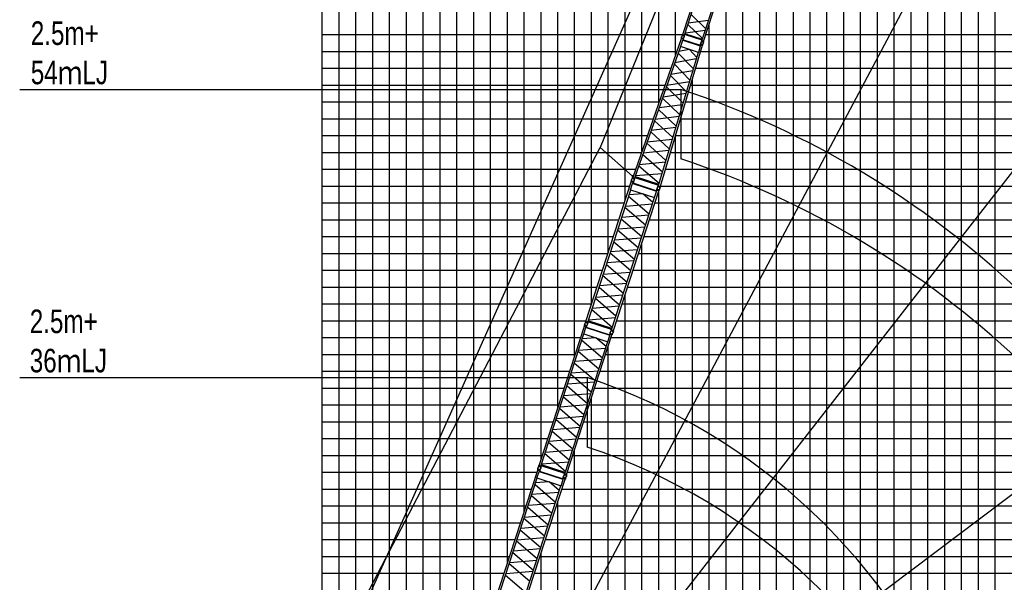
# Model space of a CAD drawing. Extents: x -441179 to 62702, y -334860 to 51651.
# Tile 65 of 68: x -83685 to -25156, y -39768 to -6345. Entities that reach past the tile are written whole.
import ezdxf

# ---------------------------------------------------------------- set-up
doc = ezdxf.new("R2010")
doc.units = 0
doc.layers.get('0').update_dxf_attribs({"linetype": 'CONTINUOUS'})

msp = doc.modelspace()

# ---------------------------------------------------------------- linework, layer by layer
at = {"color": 14, "linetype": 'Continuous'}
for p, q in [((-65695.598487, -59287.521179), (-65695.598487, 28773.696327)), ((-55695.598487, -41723.261601), (-55695.598487, 28773.696327)), ((-45695.598487, -11293.652444), (-45695.598487, 28773.696327)), ((-25695.598487, -101226.303673), (-25695.598487, 28773.696327)), ((-35695.598487, -101226.303673), (-35695.598487, 14950.706953)), ((-65695.598487, -11226.303673), (-45671.99818, -11226.303673)), ((-44110.188304, -11226.303673), (49304.401513, -11226.303673)), ((-45695.598487, -101226.303673), (-45695.598487, -16493.881821)), ((-65695.598487, -21226.303673), (-49035.770395, -21226.303673)), ((-47233.251023, -21226.303673), (49304.401513, -21226.303673)), ((-65695.598487, -31226.303673), (-52284.922476, -31226.303673)), ((-50482.403104, -31226.303673), (49304.401513, -31226.303673))]:
    msp.add_line(p, q, dxfattribs=at)
at = {"color": 252, "linetype": 'Continuous'}
for p, q in [((-64695.598487, -59847.805639), (-64695.598487, 28773.696327)), ((-63695.598487, -60408.090099), (-63695.598487, 28773.696327)), ((-62695.598487, -60968.374559), (-62695.598487, 28773.696327)), ((-61695.598487, -60729.179337), (-61695.598487, 28773.696327)), ((-60695.598487, -57790.380782), (-60695.598487, 28773.696327)), ((-59695.598487, -54033.998323), (-59695.598487, 28773.696327)), ((-58695.598487, -50956.311036), (-58695.598487, 28773.696327)), ((-57695.598487, -47878.623749), (-57695.598487, 28773.696327)), ((-56695.598487, -44800.954215), (-56695.598487, 28773.696327)), ((-54695.598487, -38645.666833), (-54695.598487, 28773.696327)), ((-53695.598487, -35567.974219), (-53695.598487, 28773.696327)), ((-52695.598487, -32490.2382), (-52695.598487, 28773.696327)), ((-51695.598487, -29412.545585), (-51695.598487, 28773.696327)), ((-50695.598487, -26334.852971), (-50695.598487, 28773.696327)), ((-49695.598487, -23257.05172), (-49695.598487, 28773.696327)), ((-48695.598487, -20179.359106), (-48695.598487, 28773.696327)), ((-47695.598487, -17101.666491), (-47695.598487, 28773.696327)), ((-46695.598487, -14147.376701), (-46695.598487, 28773.696327)), ((-44695.598487, -8439.928187), (-44695.598487, 28773.696327)), ((-28695.598487, -101226.303673), (-28695.598487, 28773.696327)), ((-27695.598487, -101226.303673), (-27695.598487, 28773.696327)), ((-26695.598487, -101226.303673), (-26695.598487, 28773.696327)), ((-32695.598487, -101226.303673), (-32695.598487, 24773.696327)), ((-31695.598487, -101226.303673), (-31695.598487, 24773.696327)), ((-30695.598487, -101226.303673), (-30695.598487, 24773.696327)), ((-29695.598487, -101226.303673), (-29695.598487, 24773.696327)), ((-33695.598487, -101226.303673), (-33695.598487, 22165.113203)), ((-34695.598487, -101226.303673), (-34695.598487, 17984.074383)), ((-36695.598487, -101226.303673), (-36695.598487, 11873.014338)), ((-37695.598487, -101226.303673), (-37695.598487, 8795.292598)), ((-38695.598487, -101226.303673), (-38695.598487, 5717.599984)), ((-39695.598487, -101226.303673), (-39695.598487, 2639.907369)), ((-40695.598487, -73226.303673), (-40695.598487, -437.660642)), ((-41695.598487, -73226.303673), (-41695.598487, -3515.353257)), ((-42695.598487, -73226.303673), (-42695.598487, -6593.045871)), ((-65695.598487, -7226.303673), (-44269.934153, -7226.303673)), ((-42901.355813, -7226.303673), (11304.401513, -7226.303673)), ((-65695.598487, -8226.303673), (-44620.740339, -8226.303673)), ((-43210.803471, -8226.303673), (49304.401513, -8226.303673)), ((-65695.598487, -9226.303673), (-44971.159619, -9226.303673)), ((-43510.598416, -9226.303673), (49304.401513, -9226.303673)), ((-43695.598487, -73226.303673), (-43695.598487, -9843.392371)), ((-65695.598487, -10226.303673), (-45321.5789, -10226.303673)), ((-43810.39336, -10226.303673), (49304.401513, -10226.303673)), ((-65695.598487, -12226.303673), (-46022.41746, -12226.303673)), ((-44409.983249, -12226.303673), (49304.401513, -12226.303673)), ((-65695.598487, -13226.303673), (-46372.83674, -13226.303673)), ((-44709.778193, -13226.303673), (49304.401513, -13226.303673)), ((-44695.598487, -73226.303673), (-44695.598487, -13179.005658)), ((-65695.598487, -14226.303673), (-46723.25602, -14226.303673)), ((-45009.573137, -14226.303673), (49304.401513, -14226.303673)), ((-65695.598487, -15226.303673), (-47073.6753, -15226.303673)), ((-45309.368082, -15226.303673), (49304.401513, -15226.303673)), ((-65695.598487, -16226.303673), (-47411.176705, -16226.303673)), ((-45608.657333, -16226.303673), (49304.401513, -16226.303673)), ((-65695.598487, -17226.303673), (-47736.095443, -17226.303673)), ((-45933.576071, -17226.303673), (49304.401513, -17226.303673)), ((-65695.598487, -18226.303673), (-48061.014181, -18226.303673)), ((-46258.494809, -18226.303673), (49304.401513, -18226.303673)), ((-65695.598487, -19226.303673), (-48385.932919, -19226.303673)), ((-46583.413547, -19226.303673), (49304.401513, -19226.303673)), ((-46695.598487, -101226.303673), (-46695.598487, -19571.574436)), ((-65695.598487, -20226.303673), (-48710.851657, -20226.303673)), ((-46908.332285, -20226.303673), (49304.401513, -20226.303673)), ((-65695.598487, -22226.303673), (-49360.689133, -22226.303673)), ((-47558.169761, -22226.303673), (49304.401513, -22226.303673)), ((-47695.598487, -101226.303673), (-47695.598487, -22649.267051)), ((-65695.598487, -23226.303673), (-49685.607871, -23226.303673)), ((-47883.088499, -23226.303673), (49304.401513, -23226.303673)), ((-65695.598487, -24226.303673), (-50010.526609, -24226.303673)), ((-48208.007236, -24226.303673), (49304.401513, -24226.303673)), ((-65695.598487, -25226.303673), (-50335.445346, -25226.303673)), ((-48695.598487, -101226.303673), (-48695.598487, -25727.068301)), ((-48532.925974, -25226.303673), (49304.401513, -25226.303673)), ((-65695.598487, -26226.303673), (-50660.364084, -26226.303673)), ((-48857.844712, -26226.303673), (49304.401513, -26226.303673)), ((-65695.598487, -27226.303673), (-50985.282822, -27226.303673)), ((-49182.76345, -27226.303673), (22304.401513, -27226.303673)), ((-65695.598487, -28226.303673), (-51310.166263, -28226.303673)), ((-49507.64689, -28226.303673), (49304.401513, -28226.303673)), ((-65695.598487, -29226.303673), (-51635.085, -29226.303673)), ((-49832.565628, -29226.303673), (49304.401513, -29226.303673)), ((-49695.598487, -101226.303673), (-49695.598487, -28804.760915)), ((-65695.598487, -30226.303673), (-51960.003738, -30226.303673)), ((-50157.484366, -30226.303673), (49304.401513, -30226.303673)), ((-50695.598487, -101226.303673), (-50695.598487, -31882.45353)), ((-65695.598487, -32226.303673), (-52609.841214, -32226.303673)), ((-50807.321842, -32226.303673), (49304.401513, -32226.303673)), ((-65695.598487, -33226.303673), (-52934.759952, -33226.303673)), ((-51132.24058, -33226.303673), (49304.401513, -33226.303673)), ((-65695.598487, -34226.303673), (-53259.67869, -34226.303673)), ((-51457.159318, -34226.303673), (49304.401513, -34226.303673)), ((-51695.598487, -101226.303673), (-51695.598487, -34960.189549)), ((-65695.598487, -35226.303673), (-53584.597428, -35226.303673)), ((-51782.078056, -35226.303673), (49304.401513, -35226.303673)), ((-65695.598487, -36226.303673), (-53909.516166, -36226.303673)), ((-52106.996794, -36226.303673), (49304.401513, -36226.303673)), ((-65695.598487, -37226.303673), (-54234.420801, -37226.303673)), ((-52431.901429, -37226.303673), (49304.401513, -37226.303673)), ((-52695.598487, -101226.303673), (-52695.598487, -38037.882163)), ((-65695.598487, -38226.303673), (-54559.339539, -38226.303673)), ((-52756.820167, -38226.303673), (49304.401513, -38226.303673)), ((-65695.598487, -39226.303673), (-54884.258277, -39226.303673)), ((-53081.738904, -39226.303673), (49304.401513, -39226.303673))]:
    msp.add_line(p, q, dxfattribs=at)
at = {"color": 151, "linetype": 'Continuous'}
for p, q in [((-70202.117128, -56896.918093), (-34192.676185, 23656.548112)), ((-33920.193193, 23653.507965), (-49182.823738, -13931.334103)), ((-18788.845924, 17560.043966), (-60998.640002, -61825.032853)), ((-5660.252542, 8971.893307), (-60976.418072, -61829.569889)), ((10751.533074, -7840.576965), (-60911.907353, -61842.852743)), ((-44381.4445, -10484.557781), (-44381.4445, -14614.889846)), ((-71355.833838, -56396.30487), (-49180.736351, -13927.338183)), ((-47254.749608, -15643.677256), (-49182.823738, -13931.334103)), ((-49943.682781, -27603.5695), (-49943.682781, -31733.901564))]:
    msp.add_line(p, q, dxfattribs=at)
at = {"color": 13, "linetype": 'Continuous'}
for p, q in [((-44270.625985, -7228.432919), (-41570.449841, 1081.879255)), ((-44173.999468, -7259.828685), (-41473.823325, 1050.483489)), ((-43129.361763, -7599.25105), (-40429.18562, 711.061124)), ((-43032.73455, -7630.647042), (-40332.558407, 679.665132)), ((-42733.980838, -6382.39023), (-43942.711603, -6547.995743)), ((-42898.074066, -6887.418616), (-43778.618672, -6042.968456)), ((-44131.210788, -7128.138731), (-42922.480416, -6962.533272)), ((-43967.117358, -6623.10938), (-43086.572752, -7467.559539)), ((-44290.487304, -7259.800753), (-44329.247346, -7333.948071)), ((-44295.256677, -7258.277017), (-44285.369821, -7227.848314)), ((-44171.620478, -7298.448735), (-44295.256677, -7258.277017)), ((-44161.733622, -7268.020032), (-44285.369821, -7227.848314)), ((-44173.999468, -7259.828685), (-44270.625985, -7228.432919)), ((-44263.966868, -7234.802534), (-44262.729596, -7230.994593)), ((-44176.362677, -7296.882918), (-44188.587643, -7379.651568)), ((-44183.126823, -7261.06898), (-44181.889552, -7257.261038)), ((-44171.620478, -7298.448735), (-44161.733622, -7268.020032)), ((-43119.779274, -7569.759094), (-44164.416979, -7230.336729)), ((-43104.758495, -7523.529755), (-44149.396201, -7184.107391)), ((-43153.990365, -7629.095827), (-43144.10351, -7598.667123)), ((-43020.465918, -7638.839294), (-43144.10351, -7598.667123)), ((-43032.73455, -7630.647042), (-43129.361763, -7599.25105)), ((-43122.70311, -7605.620514), (-43121.465839, -7601.812573)), ((-43149.219312, -7630.617269), (-43187.979353, -7704.764587)), ((-43030.352773, -7669.267997), (-43153.990365, -7629.095827)), ((-43035.098954, -7667.703801), (-43047.323976, -7750.472828)), ((-43041.863066, -7631.886959), (-43040.625794, -7628.079018)), ((-43030.352773, -7669.267997), (-43020.465918, -7638.839294))]:
    msp.add_line(p, q, dxfattribs=at)
at = {"color": 15, "linetype": 'Continuous'}
for p, q in [((-44357.701121, -7475.662276), (-47244.801983, -15714.652038)), ((-44280.583428, -7574.992408), (-44409.513618, -7942.923619)), ((-44363.815403, -7469.423789), (-44353.924473, -7438.982547)), ((-44240.185473, -7509.593469), (-44363.815403, -7469.423789)), ((-44248.958521, -7510.952896), (-44357.692202, -7475.623286)), ((-44230.294543, -7479.152228), (-44353.924473, -7438.982547)), ((-44349.19426, -7440.562318), (-44336.970237, -7357.800053)), ((-44347.628949, -7474.584898), (-44348.955636, -7478.370896)), ((-44267.689261, -7568.419912), (-44280.584484, -7574.990371)), ((-44248.97069, -7510.986153), (-44269.401925, -7569.291265)), ((-44267.689758, -7568.418592), (-43234.889178, -7903.994853)), ((-43224.935607, -7875.41813), (-44258.943815, -7539.449488)), ((-44256.392071, -7504.498907), (-44257.718758, -7508.284905)), ((-44240.185473, -7509.593469), (-44230.294543, -7479.152228)), ((-44235.062184, -7477.647772), (-44196.299888, -7403.49614)), ((-44401.267103, -7945.598122), (-47136.07307, -15749.98025)), ((-43107.541837, -7881.862794), (-45614.571539, -16244.34438)), ((-43883.538598, -8113.821276), (-44503.233736, -8236.58292)), ((-43340.275553, -8290.337541), (-44409.516043, -7942.921271)), ((-43437.050897, -8582.950186), (-43866.164471, -8119.466552)), ((-43228.319132, -7916.893196), (-43340.276367, -8290.339237)), ((-43234.888326, -7903.996289), (-43228.316094, -7916.894993)), ((-43216.276481, -7846.532428), (-43234.016935, -7905.707719)), ((-43212.673021, -7809.796528), (-43222.563951, -7840.23777)), ((-43098.931467, -7880.40828), (-43222.563951, -7840.23777)), ((-43107.529443, -7881.824591), (-43216.264517, -7846.494528)), ((-43089.040538, -7849.967039), (-43212.673021, -7809.796528)), ((-43207.925658, -7811.376903), (-43195.701635, -7728.614638)), ((-43206.455705, -7845.639236), (-43207.605497, -7849.474498)), ((-43115.058962, -7875.074446), (-43116.208755, -7878.909708)), ((-43089.040538, -7849.967039), (-43098.931467, -7880.40828)), ((-43093.80622, -7848.453043), (-43055.045733, -7774.304873)), ((-43348.523904, -8287.658689), (-45723.30638, -16209.014672)), ((-43464.070568, -8673.075028), (-44738.107505, -8906.847891)), ((-43641.015316, -9263.296585), (-44534.326066, -8325.31197)), ((-44972.976954, -9577.100402), (-43667.897181, -9352.964736)), ((-44769.057264, -8995.170022), (-43844.968055, -9943.604101)), ((-44048.91665, -10623.897977), (-45003.800262, -9665.061635)), ((-45238.53982, -10334.943898), (-44252.860278, -11304.175496)), ((-43871.737606, -10032.897143), (-45207.844647, -10247.347927)), ((-44456.800821, -11984.442232), (-45473.290715, -11004.857812)), ((-45442.708096, -10917.583458), (-44075.576186, -10712.824043)), ((-45708.038226, -11674.76255), (-44660.737511, -12664.696166)), ((-44279.423368, -11392.779125), (-45677.566387, -11587.804291)), ((-45912.420805, -12258.014056), (-44483.267943, -12072.726281)), ((-44687.120597, -12752.699802), (-46147.271488, -12928.212846)), ((-44864.672199, -13344.94304), (-45942.796303, -12344.697213)), ((-46382.116603, -13598.396077), (-44890.968791, -13432.657826)), ((-46177.549585, -13014.619012), (-45068.602593, -14025.17668)), ((-46409.967292, -13677.875115), (-45274.64832, -14712.464954)), ((-46647.071352, -14354.504326), (-45476.456296, -15385.618021)), ((-45094.826982, -14112.649943), (-46616.961296, -14268.578318)), ((-46881.82955, -15024.439802), (-45679.420287, -16062.627706)), ((-46851.802087, -14938.749258), (-45298.680957, -14792.628283)), ((-47266.378309, -15745.48435), (-47309.263401, -15826.678163)), ((-47236.584164, -15691.18383), (-47271.024913, -15668.898936)), ((-47270.597286, -15744.115196), (-47260.711255, -15713.689032)), ((-47270.597286, -15744.115196), (-47132.69872, -15788.921024)), ((-47260.711255, -15713.689032), (-47122.81269, -15758.49486)), ((-47210.262372, -15616.069145), (-47253.112126, -15613.752232)), ((-47244.806461, -15714.650854), (-47136.071155, -15749.980993)), ((-47236.098335, -15717.480051), (-47237.421555, -15721.256156)), ((-47136.946863, -15787.547965), (-47149.975434, -15878.435213)), ((-47144.776718, -15747.152237), (-47146.099812, -15750.927982)), ((-47132.69872, -15788.921024), (-47122.81269, -15758.49486)), ((-47126.164953, -15722.020933), (-46769.829627, -15837.800957)), ((-47124.774319, -15717.74099), (-45713.495001, -16176.292085)), ((-47104.761171, -15660.630249), (-45696.117227, -16118.325062)), ((-47085.536505, -15605.763096), (-45502.535182, -15472.607084)), ((-47083.14299, -15277.806563), (-47078.896183, -15279.294726)), ((-50026.067986, -24274.135256), (-47332.086914, -15982.889608)), ((-47372.606369, -16449.465819), (-47252.091291, -16078.557454)), ((-47335.558454, -15943.896696), (-47345.449384, -15974.337937)), ((-47207.544549, -16019.145802), (-47345.449384, -15974.337937)), ((-47197.653619, -15988.70456), (-47335.558454, -15943.896696)), ((-47223.380633, -16018.210316), (-47332.086914, -15982.889608)), ((-47331.31785, -15945.286507), (-47318.288159, -15854.39145)), ((-47323.383446, -15985.717528), (-47322.146175, -15981.909587)), ((-47252.090756, -16078.558584), (-47239.487894, -16072.137092)), ((-47241.181651, -16072.996378), (-47223.380633, -16018.210316)), ((-47239.490796, -16072.136974), (-45829.058745, -16530.412776)), ((-47232.081779, -16015.383151), (-47230.844507, -16011.575209)), ((-47231.418673, -16042.948933), (-45818.435533, -16502.053632)), ((-47197.653619, -15988.70456), (-47207.544549, -16019.145802)), ((-47201.858418, -15987.304441), (-47158.976676, -15906.116969)), ((-46768.438993, -15833.521014), (-46769.829627, -15837.800957)), ((-45809.629449, -16439.710377), (-45796.600867, -16348.823054)), ((-45744.688115, -16239.907233), (-45787.573029, -16321.100709)), ((-45748.922492, -16238.535849), (-45739.036461, -16208.109685)), ((-45748.922492, -16238.535849), (-45611.023927, -16283.341677)), ((-45739.036461, -16208.109685), (-45601.137896, -16252.915513)), ((-45723.305579, -16209.015001), (-45614.570969, -16244.344913)), ((-45714.601544, -16211.842974), (-45715.750459, -16215.675313)), ((-45615.253934, -16281.962619), (-45628.282506, -16372.849866)), ((-45623.276376, -16241.516079), (-45624.425401, -16245.348783)), ((-45611.023927, -16283.341677), (-45601.137896, -16252.915513)), ((-49917.361704, -24309.455964), (-47364.372856, -16452.141041)), ((-48504.378565, -24768.560663), (-45951.389716, -16911.24574)), ((-48395.672979, -24803.881144), (-45701.691908, -16512.635496)), ((-47487.36817, -16830.682997), (-46265.801278, -17878.907866)), ((-46662.970871, -16680.039527), (-47459.391477, -16744.578967)), ((-47372.606369, -16449.465819), (-45943.153185, -16913.921943)), ((-46046.404492, -17203.671962), (-46652.763597, -16683.356049)), ((-45943.153185, -16913.921943), (-45822.638108, -16543.013579)), ((-45822.639671, -16543.011122), (-45829.059391, -16530.411741)), ((-45828.198511, -16532.101077), (-45810.397493, -16477.315015)), ((-45813.867871, -16438.322479), (-45823.758801, -16468.763721)), ((-45685.855592, -16513.571058), (-45823.758801, -16468.763721)), ((-45675.964662, -16483.129816), (-45813.867871, -16438.322479)), ((-45701.691908, -16512.635496), (-45810.397493, -16477.315015)), ((-45801.694721, -16480.142708), (-45800.45745, -16476.334767)), ((-45710.392822, -16509.808406), (-45709.15555, -16506.000464)), ((-45675.964662, -16483.129816), (-45685.855592, -16513.571058)), ((-45680.183441, -16481.732609), (-45637.305347, -16400.552046)), ((-46485.207162, -18554.171993), (-47706.774239, -17505.946965)), ((-47678.784365, -17419.802789), (-46074.384852, -17289.787259)), ((-46293.790888, -17965.051337), (-47898.190401, -18095.066867)), ((-48117.587208, -18770.302764), (-46513.187695, -18640.287234)), ((-47926.171025, -18181.182869), (-46704.603947, -19229.407897)), ((-46924.009831, -19904.672024), (-48145.576909, -18856.446996)), ((-48364.973694, -19531.6829), (-47143.406616, -20579.907928)), ((-46732.593732, -19315.551312), (-48336.993001, -19445.566822)), ((-47362.812686, -21255.171897), (-48584.379578, -20206.947028)), ((-48556.389809, -20120.802719), (-46951.990539, -19990.787209)), ((-48803.776257, -20882.182058), (-47582.209179, -21930.407086)), ((-47171.395963, -20666.049767), (-48775.795233, -20796.065278)), ((-47801.615526, -22605.672103), (-49023.182406, -21557.447244)), ((-48995.192244, -21471.301681), (-47390.792732, -21341.286151)), ((-49242.578926, -22232.682089), (-48021.011999, -23280.906988)), ((-47610.198768, -22016.550229), (-49214.598159, -22146.565749)), ((-49433.995196, -22821.802399), (-47829.596003, -22691.786895)), ((-48049.001815, -23367.05071), (-49653.400841, -23497.0662)), ((-48240.418236, -23956.171456), (-49461.984943, -22907.946746)), ((-48459.824252, -24631.436113), (-49681.391145, -23583.211244)), ((-52807.169549, -32833.619631), (-50113.188477, -24542.373983)), ((-50116.660016, -24503.381071), (-50126.550946, -24533.822312)), ((-49988.646112, -24578.630177), (-50126.550946, -24533.822312)), ((-49978.755182, -24548.188935), (-50116.660016, -24503.381071)), ((-50004.482195, -24577.694691), (-50113.188477, -24542.373983)), ((-50112.419413, -24504.770882), (-50099.389722, -24413.875825)), ((-50104.485009, -24545.201903), (-50103.247737, -24541.393962)), ((-50047.532435, -24304.966614), (-50090.41653, -24386.158538)), ((-50051.790727, -24303.624704), (-50041.903914, -24273.196131)), ((-50051.790727, -24303.624704), (-49913.885893, -24348.432568)), ((-50041.903914, -24273.196131), (-49903.999079, -24318.003996)), ((-50026.067986, -24274.135256), (-49917.361704, -24309.455964)), ((-50022.283213, -24632.480753), (-50004.482195, -24577.694691)), ((-50018.600331, -24280.76742), (-50017.362305, -24276.957157)), ((-50013.183342, -24574.867526), (-50011.94607, -24571.059584)), ((-49978.755182, -24548.188935), (-49988.646112, -24578.630177)), ((-49982.959981, -24546.788816), (-49940.078238, -24465.601344)), ((-49918.086057, -24347.021607), (-49931.115262, -24437.91328)), ((-49927.298432, -24310.433118), (-49926.060406, -24306.622855)), ((-49913.885893, -24348.432568), (-49903.999079, -24318.003996)), ((-48496.358418, -24743.877119), (-49909.341558, -24284.77242)), ((-48477.661284, -24686.333085), (-49890.644424, -24227.228387)), ((-49872.798076, -24172.302867), (-48268.398807, -24042.287356)), ((-52698.463267, -32868.940339), (-50145.474419, -25011.625416)), ((-51176.774542, -33363.365519), (-48482.79347, -25072.119871)), ((-50153.707931, -25008.950194), (-50033.192854, -24638.041829)), ((-50153.707931, -25008.950194), (-48724.254748, -25473.406318)), ((-50033.192319, -24638.042959), (-50020.589456, -24631.621467)), ((-50020.592359, -24631.621349), (-48610.160307, -25089.897151)), ((-50012.520235, -24602.433308), (-48599.537096, -25061.538007)), ((-48724.254748, -25473.406318), (-48603.73967, -25102.497954)), ((-48603.741234, -25102.495497), (-48610.160954, -25089.896116)), ((-48609.300073, -25091.585452), (-48591.499055, -25036.79939)), ((-48594.969434, -24997.806854), (-48604.860364, -25028.248096)), ((-48466.957154, -25073.055433), (-48604.860364, -25028.248096)), ((-48457.066225, -25042.614191), (-48594.969434, -24997.806854)), ((-48482.79347, -25072.119871), (-48591.499055, -25036.79939)), ((-48590.731012, -24999.194752), (-48577.702429, -24908.307429)), ((-48582.796284, -25039.627083), (-48581.559012, -25035.819142)), ((-48525.843752, -24799.390788), (-48568.727632, -24880.582307)), ((-48530.100145, -24798.050487), (-48520.213331, -24767.621914)), ((-48530.100145, -24798.050487), (-48392.196936, -24842.857824)), ((-48520.213331, -24767.621914), (-48382.310122, -24812.429251)), ((-48504.378565, -24768.560663), (-48395.672979, -24803.881144)), ((-48496.91091, -24775.192827), (-48495.672884, -24771.382563)), ((-48491.494384, -25069.292781), (-48490.257113, -25065.484839)), ((-48457.066225, -25042.614191), (-48466.957154, -25073.055433)), ((-48461.285003, -25041.216984), (-48418.406909, -24960.036421)), ((-48396.4177, -24841.444222), (-48409.446932, -24932.336076)), ((-48405.609242, -24804.858449), (-48404.371216, -24801.048186)), ((-48392.196936, -24842.857824), (-48382.310122, -24812.429251)), ((-51285.480127, -33328.045038), (-48732.491279, -25470.730115)), ((-50268.469733, -25390.167372), (-49046.90284, -26438.392241)), ((-49444.072433, -25239.523902), (-50240.49304, -25304.063342)), ((-48827.506055, -25763.156337), (-49433.865159, -25242.840424)), ((-49266.308724, -27113.656368), (-50487.875802, -26065.43134)), ((-50459.885927, -25979.287164), (-48855.486414, -25849.271634)), ((-50707.272587, -26740.667244), (-49485.70551, -27788.892272)), ((-49074.89245, -26524.535712), (-50679.291963, -26654.551242)), ((-49705.111393, -28464.156399), (-50926.678471, -27415.931371)), ((-50898.688771, -27329.787139), (-49294.289258, -27199.771609)), ((-51146.075257, -28091.167275), (-49924.508179, -29139.392303)), ((-49513.695294, -27875.035687), (-51118.094563, -28005.051197)), ((-51337.491371, -28680.287094), (-49733.092102, -28550.271584)), ((-49952.497526, -29225.534142), (-51556.896795, -29355.549653)), ((-50143.914248, -29814.656272), (-51365.48114, -28766.431403)), ((-51584.87782, -29441.666433), (-50363.310742, -30489.891461)), ((-50582.717088, -31165.156478), (-51804.283969, -30116.931619)), ((-51776.293807, -30030.786056), (-50171.894294, -29900.770526)), ((-52023.680489, -30792.166464), (-50802.113562, -31840.391363)), ((-50391.30033, -30576.034604), (-51995.699721, -30706.050124)), ((-51021.519798, -32515.655831), (-52243.086505, -31467.431121)), ((-52215.096759, -31381.286774), (-50610.697565, -31251.27127)), ((-51240.925815, -33190.920488), (-52462.492707, -32142.695619)), ((-50830.103378, -31926.535085), (-52434.502404, -32056.550575)), ((-52653.899639, -32731.787242), (-51049.50037, -32601.771731)), ((-55588.306267, -41393.146975), (-52894.325196, -33101.901327)), ((-52934.84465, -33568.477538), (-52814.329572, -33197.569173)), ((-52897.796735, -33062.908414), (-52907.687665, -33093.349656)), ((-52769.78283, -33138.157521), (-52907.687665, -33093.349656)), ((-52759.891901, -33107.716279), (-52897.796735, -33062.908414)), ((-52785.618914, -33137.222035), (-52894.325196, -33101.901327)), ((-52893.556132, -33064.298225), (-52880.526441, -32973.403169)), ((-52885.621727, -33104.729247), (-52884.384456, -33100.921305)), ((-52828.633998, -32864.450989), (-52871.518092, -32945.642913)), ((-52832.89229, -32863.109079), (-52823.005476, -32832.680506)), ((-52832.89229, -32863.109079), (-52694.987455, -32907.916943)), ((-52823.005476, -32832.680506), (-52685.100642, -32877.488371)), ((-52814.329037, -33197.570303), (-52801.726175, -33191.148811)), ((-52807.169549, -32833.619631), (-52698.463267, -32868.940339)), ((-52803.419932, -33192.008097), (-52785.618914, -33137.222035)), ((-52801.729077, -33191.148693), (-51391.297026, -33649.424495)), ((-52799.701894, -32840.251795), (-52798.463868, -32836.441532)), ((-52794.32006, -33134.394869), (-52793.082789, -33130.586928)), ((-52793.656954, -33161.960652), (-51380.673814, -33621.06535)), ((-52759.891901, -33107.716279), (-52769.78283, -33138.157521)), ((-52764.0967, -33106.316159), (-52721.214957, -33025.128688)), ((-52699.187619, -32906.505982), (-52712.216825, -32997.397655)), ((-52708.399994, -32869.917493), (-52707.161968, -32866.10723)), ((-52694.987455, -32907.916943), (-52685.100642, -32877.488371)), ((-51277.459981, -33303.361494), (-52690.443121, -32844.256795)), ((-51258.762846, -33245.81746), (-52671.745986, -32786.712762)), ((-51306.945314, -33358.875163), (-51349.829195, -33440.066682)), ((-51311.201707, -33357.534862), (-51301.314894, -33327.106289)), ((-51311.201707, -33357.534862), (-51173.298498, -33402.342199)), ((-51301.314894, -33327.106289), (-51163.411685, -33371.913626)), ((-51285.480127, -33328.045038), (-51176.774542, -33363.365519)), ((-51278.012472, -33334.677202), (-51276.774446, -33330.866938)), ((-51186.710805, -33364.342824), (-51185.472779, -33360.532561)), ((-55479.599986, -41428.467683), (-52926.611138, -33571.15276)), ((-53957.911261, -41922.892863), (-51263.930189, -33631.647215)), ((-52225.209152, -33799.051245), (-53021.629759, -33863.590686)), ((-52934.84465, -33568.477538), (-51505.391467, -34032.933662)), ((-51608.642774, -34322.683681), (-52215.001878, -33802.367768)), ((-51505.391467, -34032.933662), (-51384.876389, -33662.025297)), ((-51384.877953, -33662.022841), (-51391.297673, -33649.42346)), ((-51390.436792, -33651.112795), (-51372.635774, -33596.326733)), ((-51376.106152, -33557.334198), (-51385.997082, -33587.77544)), ((-51248.093873, -33632.582776), (-51385.997082, -33587.77544)), ((-51238.202943, -33602.141534), (-51376.106152, -33557.334198)), ((-51263.930189, -33631.647215), (-51372.635774, -33596.326733)), ((-51371.86773, -33558.722096), (-51358.839148, -33467.834773)), ((-51363.933002, -33599.154427), (-51362.695731, -33595.346485)), ((-51272.631103, -33628.820125), (-51271.393831, -33625.012183)), ((-51238.202943, -33602.141534), (-51248.093873, -33632.582776)), ((-51242.421722, -33600.744328), (-51199.543628, -33519.563765)), ((-51177.519262, -33400.928597), (-51190.548494, -33491.820451)), ((-51173.298498, -33402.342199), (-51163.411685, -33371.913626)), ((-54066.616846, -41887.572382), (-51513.627998, -34030.257459)), ((-53241.022646, -34538.814508), (-51636.623133, -34408.798978)), ((-53049.606451, -33949.694715), (-51828.039559, -34997.919584)), ((-51856.029169, -35084.063056), (-53460.428682, -35214.078586)), ((-52047.445443, -35673.183712), (-53269.012521, -34624.958684)), ((-53488.409306, -35300.194588), (-52266.842228, -36348.419616)), ((-52486.248112, -37023.683743), (-53707.81519, -35975.458715)), ((-53679.825489, -35889.314483), (-52075.425977, -35759.298953)), ((-53927.211975, -36650.694619), (-52705.644898, -37698.919647)), ((-52294.832013, -36434.563031), (-53899.231282, -36564.578541)), ((-52925.050967, -38374.183616), (-54146.617859, -37325.958746)), ((-54118.62809, -37239.814438), (-52514.22882, -37109.798927)), ((-54366.014538, -38001.193777), (-53144.447461, -39049.418805)), ((-52733.634245, -37785.061486), (-54338.033514, -37915.076996)), ((-54557.430526, -38590.3134), (-52953.031013, -38460.297869)), ((-53172.437049, -39135.561947), (-54776.83644, -39265.577468)), ((-53363.853807, -39724.683822), (-54585.420688, -38676.458963)), ((-54804.817208, -39351.693808), (-53583.250281, -40399.918707))]:
    msp.add_line(p, q, dxfattribs=at)
at = {"color": 7, "linetype": 'Continuous'}
for p, q in [((-83685.30836, -10484.557781), (-44381.4445, -10484.557781)), ((-83685.30836, -27603.5695), (-49943.682781, -27603.5695))]:
    msp.add_line(p, q, dxfattribs=at)
at = {"color": 15, "linetype": 'Continuous'}
msp.add_circle((-47254.729972, -15643.70947), 14.999998, dxfattribs=at)
at = {"color": 190, "linetype": 'Continuous'}
for radius, start, end in [(90000.346436, 21.809046, 71.809046), (72000.51667, 21.761308, 71.761319), (54000.490262, 21.681744, 71.734793), (36000.806131, 21.52262, 71.602093)]:
    msp.add_arc((-61306.054841, -61764.285875), radius, start, end, dxfattribs=at)
at = {"color": 220, "linetype": 'Continuous'}
for centre, radius, start, end in [((-61306.054841, -65648.18719), 90000.346436, 21.809046, 71.809046), ((-61306.054841, -65648.187191), 72000.51667, 21.761308, 71.761319), ((-61306.054841, -65894.617939), 54000.490262, 21.681744, 71.734793), ((-61306.054841, -65894.617939), 36000.806131, 21.52262, 71.602093)]:
    msp.add_arc(centre, radius, start, end, dxfattribs=at)
at = {"color": 13, "linetype": 'Continuous'}
for centre in [(-44262.794469, -7368.721163), (-43121.530248, -7739.539294)]:
    msp.add_arc(centre, 74.999987, 152.402013, 351.598087, dxfattribs=at)
at = {"color": 15, "linetype": 'Continuous'}
for centre, radius, start, end in [((-44262.753952, -7368.720799), 74.999941, 332.401994, 171.598177), ((-43121.501107, -7739.535233), 74.999941, 332.401994, 171.598177), ((-47234.158392, -15866.448208), 84.999939, 332.157801, 171.842316), ((-47254.729972, -15643.70947), 29.999979, 86.905034, 237.095102), ((-47234.097029, -15866.386238), 84.999924, 152.15782, 351.84228), ((-45712.4227, -16360.80674), 84.999924, 152.15782, 351.84228), ((-45712.471757, -16360.872709), 84.999939, 332.157801, 171.842316), ((-50015.282904, -24425.894578), 84.999939, 152.15782, 351.84228), ((-50015.259954, -24425.932583), 84.999939, 332.157801, 171.842316), ((-48493.596268, -24920.319079), 84.999939, 152.15782, 351.84228), ((-48493.573319, -24920.357084), 84.999939, 332.157801, 171.842316), ((-52796.384466, -32985.378953), 84.999939, 152.15782, 351.84228), ((-52796.396673, -32985.459926), 84.999939, 332.157801, 171.842316), ((-51274.697831, -33479.803454), 84.999939, 152.15782, 351.84228), ((-51274.710038, -33479.884427), 84.999939, 332.157801, 171.842316)]:
    msp.add_arc(centre, radius, start, end, dxfattribs=at)

# ---------------------------------------------------------------- texts
at = {"color": 7, "linetype": 'Continuous', "char_height": 1400, "attachment_point": 1}
for s, insert in [('\\W0.768923;\\A1;2.5m+\\P54ｍLJ', (-83025.937639, -6444.194793)), ('\\W0.768923;\\A1;2.5m+\\P36ｍLJ', (-83087.038749, -23563.206511))]:
    msp.add_mtext(s, dxfattribs=dict(at, insert=insert))

doc.saveas('drawing.dxf')
